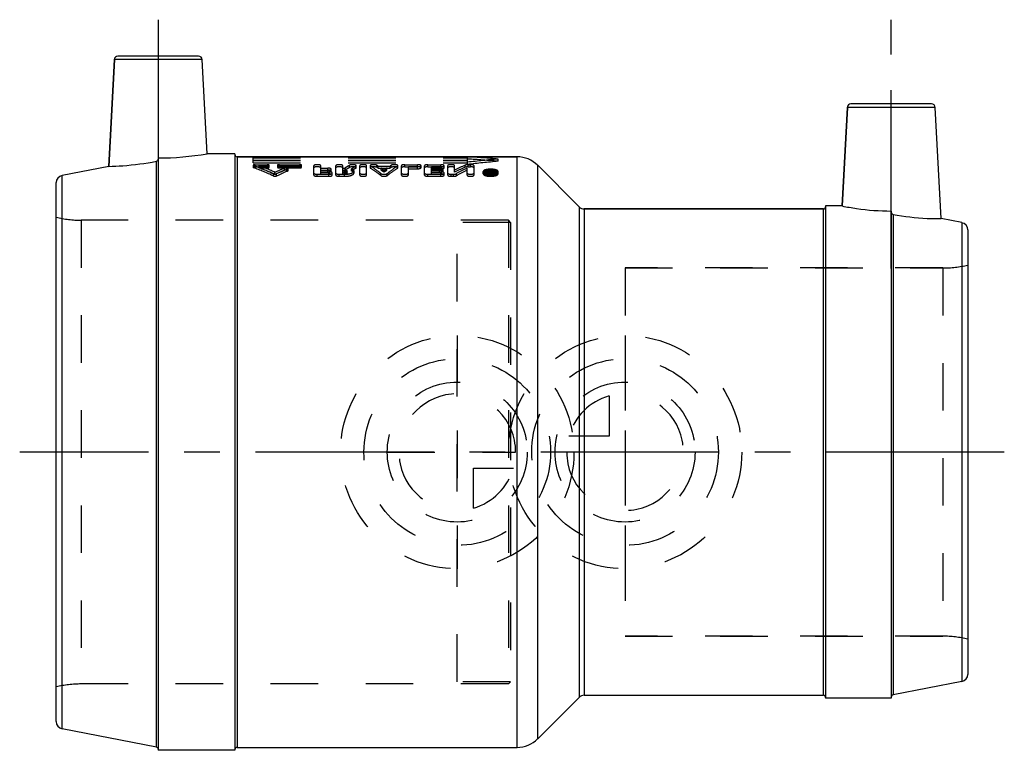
# Model space of a CAD drawing. Header units: millimetres. Extents: x 432 to 568, y 452 to 553.
import ezdxf

# ---------------------------------------------------------------- set-up
doc = ezdxf.new("R2010")
doc.units = ezdxf.units.MM
doc.header["$LTSCALE"] = 65.185185
doc.linetypes.add('CENTER', pattern=[0.6, 0.375, -0.075, 0.075, -0.075])
doc.linetypes.add('HIDDEN', pattern=[0.2, 0.1, -0.1])
for name, color, linetype in [('KOERPER', 7, 'CONTINUOUS'), ('KONST.EL_MIT_GEO', 7, 'CONTINUOUS'), ('KURVEN', 7, 'CONTINUOUS'), ('L1', 7, 'CONTINUOUS')]:
    doc.layers.add(name, color=color, linetype=linetype)

msp = doc.modelspace()

# ---------------------------------------------------------------- linework, layer by layer
at = {"layer": 'KOERPER', "color": 7, "linetype": 'Continuous'}
for p, q in [((444.71, 532.48), (445.48, 547.13)), ((458.2, 534.2), (457.52, 547.13)), ((545.27, 527.05), (545.98, 540.58)), ((558.82, 525.32), (558.02, 540.58)), ((451.5, 533.64), (451.5, 452.4)), ((462, 534.2), (458.2, 534.2)), ((462, 534.2), (462, 452.4)), ((462.3, 533.8), (500.69, 533.8)), ((451.26, 452.85), (451.26, 533.19)), ((503.52, 532.63), (509.21, 526.94)), ((509.91, 526.65), (542.7, 526.65)), ((545.27, 527.05), (543, 527.05)), ((543, 527.05), (543, 459.55)), ((552, 526.36), (552, 459.55)), ((552.24, 525.9), (552.24, 460)), ((503.52, 453.97), (509.21, 459.66)), ((509.91, 459.95), (542.7, 459.95)), ((552, 459.55), (543, 459.55)), ((462, 452.4), (451.5, 452.4)), ((462.3, 452.8), (500.69, 452.8))]:
    msp.add_line(p, q, dxfattribs=at)
at = {"layer": 'KOERPER', "color": 8, "linetype": 'HIDDEN'}
for p, q in [((492.5, 461.8), (492.5, 524.8)), ((499.8, 524.8), (492.5, 524.8)), ((499.8, 524.8), (499.5, 525.1)), ((499.8, 524.8), (499.8, 461.8)), ((515.5, 518.55), (515.5, 468.05)), ((559.06, 518.55), (515.5, 518.55)), ((559.06, 468.05), (515.5, 468.05)), ((499.8, 461.8), (492.5, 461.8)), ((499.8, 461.8), (499.5, 461.5))]:
    msp.add_line(p, q, dxfattribs=at)
at = {"layer": 'KOERPER', "color": 7, "linetype": 'Continuous'}
msp.add_arc((451.44, 574.87), 41.23, 270.0788, 279.4354, dxfattribs=at)
for points, knots in [([(451.26, 533.19), (451.32, 533.2), (451.45, 533.28), (451.5, 533.42), (451.5, 533.49)], [0, 0, 0, 0, 0.499779, 1, 1, 1, 1]), ([(444.71, 532.48), (445.35, 532.49), (447.54, 532.6), (449.73, 532.89), (451.26, 533.19)], [0, 0, 0, 0, 0.291067, 1, 1, 1, 1]), ([(545.27, 527.05), (545.92, 526.92), (548.14, 526.53), (550.41, 526.36), (552, 526.36)], [0, 0, 0, 0, 0.294513, 1, 1, 1, 1]), ([(552, 526.21), (552, 526.14), (552.05, 526), (552.18, 525.92), (552.24, 525.9)], [0, 0, 0, 0, 0.500368, 1, 1, 1, 1]), ([(552.24, 525.9), (553.78, 525.61), (555.98, 525.34), (558.18, 525.31), (558.82, 525.32)], [0, 0, 0, 0, 0.709218, 1, 1, 1, 1])]:
    msp.add_open_spline(points, degree=3, knots=knots, dxfattribs=at)
at = {"layer": 'KONST.EL_MIT_GEO', "color": 7, "linetype": 'Continuous'}
for p, q in [((445.48, 547.13), (444.71, 532.48)), ((457.52, 547.13), (445.48, 547.13)), ((457.03, 547.6), (445.97, 547.6)), ((545.98, 540.58), (545.27, 527.05)), ((558.02, 540.58), (545.98, 540.58)), ((557.53, 541.05), (546.47, 541.05)), ((462.3, 533.8), (462.3, 452.8)), ((500.69, 533.8), (462.3, 533.8)), ((500.69, 452.8), (500.69, 533.8)), ((444.71, 532.48), (438.31, 531.24)), ((503.52, 453.97), (503.52, 532.63)), ((509.21, 526.94), (503.52, 532.63)), ((438.31, 455.36), (438.31, 531.24)), ((437.5, 456.35), (437.5, 530.25)), ((509.21, 526.94), (509.21, 459.66)), ((509.91, 526.65), (509.91, 459.95)), ((542.7, 526.65), (509.91, 526.65)), ((542.7, 459.95), (542.7, 526.65)), ((561.69, 524.77), (558.82, 525.32)), ((561.69, 524.77), (561.69, 461.83)), ((562.5, 523.78), (562.5, 462.82)), ((561.69, 461.83), (552.24, 460)), ((451.26, 452.85), (438.31, 455.36))]:
    msp.add_line(p, q, dxfattribs=at)
at = {"layer": 'KONST.EL_MIT_GEO', "color": 8, "linetype": 'HIDDEN'}
for p, q in [((451.5, 533.49), (451.5, 452.63)), ((462, 534.1), (462, 452.5)), ((464.5, 532.99), (464.5, 533.64)), ((464.5, 533.64), (493.9, 533.64)), ((464.5, 533.34), (493.9, 533.34)), ((464.5, 533.3), (493.9, 533.3)), ((493.9, 533.34), (493.9, 533.79)), ((493.9, 532.75), (493.9, 533.3)), ((498.1, 533.18), (498.1, 533.48)), ((464.5, 532.99), (493.9, 532.99)), ((464.5, 532.64), (464.5, 532.35)), ((464.56, 532.3), (464.56, 532.59)), ((464.78, 532.42), (464.78, 532.71)), ((464.78, 532.71), (466.44, 532.71)), ((464.78, 532.42), (466.44, 532.42)), ((465.33, 532.27), (465.33, 532.56)), ((465.33, 532.56), (466.44, 532.56)), ((465.33, 532.27), (466.44, 532.27)), ((466.44, 532.27), (466.44, 532.71)), ((466.72, 532.35), (466.72, 532.64)), ((467.83, 532.64), (467.83, 532.35)), ((468.11, 532.27), (468.11, 532.71)), ((468.11, 532.71), (470.88, 532.71)), ((468.11, 532.56), (470.88, 532.56)), ((468.11, 532.42), (470.88, 532.42)), ((468.11, 532.27), (470.88, 532.27)), ((468.8, 531.94), (468.8, 532.22)), ((469.25, 531.84), (469.25, 532.12)), ((469.3, 531.89), (469.3, 532.17)), ((470.88, 532.27), (470.88, 532.71)), ((471.16, 532.35), (471.16, 532.64)), ((472.83, 531.29), (472.83, 532.58)), ((473.78, 531.97), (473.78, 532.58)), ((473.78, 532.25), (474.73, 532.25)), ((473.78, 531.97), (474.73, 531.97)), ((473.78, 531.45), (473.78, 531.96)), ((473.78, 531.96), (474.73, 531.96)), ((474.73, 531.97), (474.73, 532.25)), ((474.73, 531.67), (474.73, 531.96)), ((475.2, 531.82), (475.2, 532.11)), ((475.84, 531.29), (475.84, 532.58)), ((476.79, 531.97), (476.79, 532.58)), ((476.79, 532.25), (477.11, 532.25)), ((476.79, 531.97), (477.11, 531.97)), ((476.79, 531.45), (476.79, 531.96)), ((476.79, 531.96), (477.05, 531.96)), ((477.05, 531.45), (477.05, 531.96)), ((477.11, 531.97), (477.11, 532.25)), ((477.74, 532.35), (477.74, 532.64)), ((477.98, 531.85), (477.98, 532.13)), ((478.6, 532.24), (478.6, 532.53)), ((478.65, 532.29), (478.65, 532.58)), ((479.12, 531.29), (479.12, 532.58)), ((480.07, 531.29), (480.07, 532.58)), ((480.55, 532.58), (480.55, 532.29)), ((480.59, 532.24), (480.59, 532.53)), ((481.46, 532.35), (481.46, 532.63)), ((481.63, 532.24), (481.63, 532.53)), ((481.63, 532.53), (483.28, 532.53)), ((481.63, 532.24), (483.28, 532.24)), ((482.05, 531.97), (482.05, 532.25)), ((482.05, 532.25), (482.86, 532.25)), ((482.05, 531.97), (482.86, 531.97)), ((482.46, 531.68), (482.46, 531.97)), ((482.86, 531.97), (482.86, 532.25)), ((483.28, 532.24), (483.28, 532.53)), ((483.45, 532.35), (483.45, 532.63)), ((484.32, 532.24), (484.32, 532.53)), ((484.36, 532.29), (484.36, 532.58)), ((484.84, 531.29), (484.84, 532.58)), ((485.31, 532.42), (485.31, 532.71)), ((485.31, 532.71), (487.05, 532.71)), ((485.31, 532.42), (487.05, 532.42)), ((485.79, 531.29), (485.79, 532.45)), ((485.79, 532.45), (487.05, 532.45)), ((485.79, 532.16), (487.05, 532.16)), ((487.05, 532.16), (487.05, 532.71)), ((487.53, 532.29), (487.53, 532.58)), ((488.01, 531.29), (488.01, 532.58)), ((488.48, 532.42), (488.48, 532.71)), ((488.48, 532.71), (490.22, 532.71)), ((488.48, 532.42), (490.22, 532.42)), ((488.96, 531.97), (488.96, 532.45)), ((488.96, 532.45), (490.22, 532.45)), ((488.96, 532.25), (490.07, 532.25)), ((488.96, 532.16), (490.22, 532.16)), ((488.96, 531.97), (490.07, 531.97)), ((488.96, 531.45), (488.96, 531.96)), ((488.96, 531.96), (490.07, 531.96)), ((490.07, 531.97), (490.07, 532.25)), ((490.07, 531.67), (490.07, 531.96)), ((490.22, 532.16), (490.22, 532.71)), ((490.54, 531.82), (490.54, 532.11)), ((490.7, 532.29), (490.7, 532.58)), ((491.18, 531.29), (491.18, 532.58)), ((492.13, 531.67), (492.13, 532.58)), ((493.59, 532.36), (493.59, 532.65)), ((493.84, 531.29), (493.84, 532.25)), ((494, 532.42), (494, 532.71)), ((494, 532.71), (494.32, 532.71)), ((494, 532.42), (494.32, 532.42)), ((494.32, 532.42), (494.32, 532.71)), ((494.79, 531.29), (494.79, 532.58)), ((496.83, 531.29), (496.83, 531.95)), ((496.83, 531.95), (496.99, 531.95)), ((496.99, 531.51), (496.99, 531.95)), ((497.14, 531.66), (497.14, 531.95)), ((497.14, 531.95), (497.3, 531.95)), ((497.31, 531.37), (497.3, 531.95)), ((467.28, 531.16), (467.28, 531.44)), ((467.5, 531.38), (467.5, 531.66)), ((467.73, 531.16), (467.73, 531.44)), ((473.3, 531.12), (473.3, 531.4)), ((473.3, 531.4), (474.89, 531.4)), ((473.3, 531.12), (474.89, 531.12)), ((473.78, 531.74), (474.89, 531.74)), ((473.78, 531.67), (474.73, 531.67)), ((473.78, 531.45), (474.89, 531.45)), ((474.89, 531.45), (474.89, 531.74)), ((474.89, 531.12), (474.89, 531.4)), ((475.36, 531.29), (475.36, 531.57)), ((476.31, 531.12), (476.31, 531.4)), ((476.31, 531.4), (477.05, 531.4)), ((476.31, 531.12), (477.05, 531.12)), ((476.79, 531.74), (477.05, 531.74)), ((476.79, 531.67), (477.05, 531.67)), ((476.79, 531.45), (477.05, 531.45)), ((477.05, 531.12), (477.05, 531.4)), ((477.39, 531.56), (477.39, 531.85)), ((478.34, 531.57), (478.34, 531.85)), ((482.02, 531.22), (482.02, 531.5)), ((482.89, 531.22), (482.89, 531.5)), ((488.48, 531.12), (488.48, 531.4)), ((488.48, 531.4), (490.22, 531.4)), ((488.48, 531.12), (490.22, 531.12)), ((488.96, 531.74), (490.22, 531.74)), ((488.96, 531.67), (490.07, 531.67)), ((488.96, 531.45), (490.22, 531.45)), ((490.22, 531.45), (490.22, 531.74)), ((490.22, 531.12), (490.22, 531.4)), ((490.7, 531.29), (490.7, 531.57)), ((491.65, 531.12), (491.65, 531.4)), ((491.65, 531.4), (491.97, 531.4)), ((491.65, 531.12), (491.97, 531.12)), ((491.97, 531.12), (491.97, 531.4)), ((492.37, 531.2), (492.37, 531.48)), ((496.04, 531.48), (496.04, 531.76)), ((496.28, 531.48), (496.28, 531.76)), ((496.83, 531.66), (496.99, 531.66)), ((496.83, 531.57), (497.06, 531.57)), ((496.83, 531.29), (497.06, 531.29)), ((496.95, 531.35), (496.95, 531.74)), ((496.95, 531.74), (497.06, 531.74)), ((496.95, 531.63), (497.06, 531.63)), ((496.95, 531.46), (497.06, 531.46)), ((496.95, 531.35), (497.06, 531.35)), ((496.99, 531.79), (497.04, 531.79)), ((496.99, 531.51), (497.04, 531.51)), ((497.04, 531.79), (497.06, 531.83)), ((497.04, 531.51), (497.04, 531.79)), ((497.06, 531.29), (497.06, 531.74)), ((497.14, 531.66), (497.3, 531.66)), ((497.15, 531.37), (497.15, 531.71)), ((497.19, 531.5), (497.19, 531.78)), ((497.86, 531.48), (497.86, 531.76)), ((498.1, 531.48), (498.1, 531.76)), ((543, 526.95), (543, 459.65)), ((552, 526.21), (552, 459.7)), ((440.94, 525.1), (440.94, 461.5)), ((499.5, 525.1), (440.94, 525.1)), ((499.5, 525.1), (499.5, 461.5)), ((499.8, 524.8), (499.5, 525.1)), ((515.5, 518.55), (559.06, 518.55)), ((559.06, 518.55), (559.06, 468.05)), ((515.5, 468.05), (559.06, 468.05)), ((499.8, 461.8), (499.5, 461.5)), ((499.5, 461.5), (440.94, 461.5))]:
    msp.add_line(p, q, dxfattribs=at)
at = {"layer": 'KONST.EL_MIT_GEO', "color": 7, "linetype": 'Continuous'}
for centre, radius, start, end in [((445.97, 547.1), 0.5, 90, 177), ((457.03, 547.1), 0.5, 3, 90), ((546.47, 540.55), 0.5, 90, 177), ((557.53, 540.55), 0.5, 3, 90), ((462.3, 534.1), 0.3, 180, 270), ((500.69, 529.8), 4, 45, 90), ((438.5, 530.25), 1, 101, 180), ((509.91, 527.65), 1, 225, 270), ((542.7, 526.95), 0.3, 270, 322.5004), ((561.5, 523.78), 1, 0, 79), ((561.5, 462.82), 1, 281, 360), ((509.91, 458.95), 1, 90, 135), ((542.7, 459.65), 0.3, 37.4996, 90), ((552.3, 459.7), 0.3, 101, 180), ((438.5, 456.35), 1, 180, 259), ((500.69, 456.8), 4, 270, 315), ((451.2, 452.55), 0.3, 0, 79), ((462.3, 452.5), 0.3, 90, 180)]:
    msp.add_arc(centre, radius, start, end, dxfattribs=at)
at = {"layer": 'KONST.EL_MIT_GEO', "color": 8, "linetype": 'HIDDEN'}
for centre, radius, start, end in [((454.33, 504.55), 29.85, 64.2834, 69.9586), ((454.35, 504.13), 29.97, 64.4496, 70.0955), ((455.13, 504.82), 29.56, 65.248, 69.8064), ((455.15, 504.39), 29.68, 65.4086, 69.9438), ((480.06, 504.42), 30, 112.0374, 114.7412), ((480.03, 503.99), 30.12, 111.8904, 114.5808), ((480.94, 503.99), 30.47, 112.5693, 115.6975), ((485.01, 519.97), 14.61, 119.8585, 122.7488), ((484.98, 519.64), 14.63, 119.6759, 122.5566), ((486.27, 519.63), 15, 120.7429, 123.5667), ((486.24, 519.31), 15.02, 120.5571, 123.3721), ((474.65, 521.44), 13.1, 57.8135, 58.6952), ((474.68, 521.12), 13.12, 58.0038, 58.8826), ((473.75, 520.08), 14.73, 53.7942, 55.7206), ((473.79, 519.76), 14.73, 53.9956, 55.9173), ((491.16, 520.08), 14.73, 124.2794, 126.2058), ((491.12, 519.76), 14.73, 124.0827, 126.0044), ((490.26, 521.44), 13.1, 121.3048, 122.1865), ((490.23, 521.12), 13.12, 121.1174, 121.9962), ((502.27, 512.33), 22.09, 113.1196, 117.3302), ((502.24, 511.95), 22.17, 112.9667, 117.158), ((504, 511.12), 23.45, 115.6854, 119.7393), ((503.97, 510.75), 23.51, 115.52, 119.5573), ((506.54, 525.51), 11.39, 145.5924, 145.8983), ((506.95, 525.34), 11.69, 145.5978, 146.5719), ((480.91, 503.57), 30.58, 112.4195, 115.5325), ((497.07, 533.69), 2.21, 267.7527, 272.0341), ((506.66, 525.09), 11.56, 145.3995, 146.3061), ((506.79, 525.34), 11.7, 145.8988, 146.2995), ((497.06, 531.85), 0.225, 269.858, 273.7404), ((497.07, 533.66), 2.17, 272.0272, 274.1573), ((497.11, 531.38), 0.41, 75.0269, 78.2736), ((506.85, 525.08), 11.6, 145.4004, 146.3772), ((497.13, 531.45), 0.336, 71.4612, 75.0479), ((497.08, 533.54), 2.05, 274.1501, 276.3398), ((542.7, 526.95), 0.3, 322.5004, 360), ((440.94, 540.1), 15, 256.7385, 270), ((559.06, 533.55), 15, 270, 283.2615), ((559.06, 453.05), 15, 76.7385, 90), ((440.94, 446.5), 15, 90, 103.2615), ((542.7, 459.65), 0.3, 0, 37.4996)]:
    msp.add_arc(centre, radius, start, end, dxfattribs=at)
for centre, major_axis, start_param, end_param in [((483.94, 493.3), (81.6, 0), 1.396389, 1.448437), ((483.94, 493.3), (81, 0), 1.395083, 1.447526), ((512.26, 493.3), (81.6, 0), 1.745204, 1.797735), ((512.26, 493.3), (81, 0), 1.746509, 1.799446)]:
    msp.add_ellipse(centre, major_axis=major_axis, ratio=0.5, start_param=start_param, end_param=end_param, dxfattribs=at)
for points, knots in [([(464.78, 532.71), (464.71, 532.71), (464.62, 532.7), (464.53, 532.67), (464.5, 532.65), (464.5, 532.64)], [0, 0, 0, 0, 0.664707, 0.881622, 1, 1, 1, 1]), ([(464.5, 532.64), (464.5, 532.63), (464.51, 532.61), (464.54, 532.6), (464.56, 532.59)], [0, 0, 0, 0, 0.168202, 1, 1, 1, 1]), ([(464.78, 532.42), (464.71, 532.42), (464.62, 532.41), (464.53, 532.39), (464.5, 532.36), (464.5, 532.35)], [0, 0, 0, 0, 0.66498, 0.881441, 1, 1, 1, 1]), ([(464.5, 532.35), (464.5, 532.34), (464.51, 532.32), (464.54, 532.31), (464.56, 532.3)], [0, 0, 0, 0, 0.169009, 1, 1, 1, 1]), ([(466.72, 532.64), (466.72, 532.65), (466.69, 532.67), (466.6, 532.7), (466.51, 532.71), (466.44, 532.71)], [0, 0, 0, 0, 0.117893, 0.333581, 1, 1, 1, 1]), ([(466.44, 532.56), (466.51, 532.56), (466.6, 532.57), (466.69, 532.6), (466.72, 532.62), (466.72, 532.64)], [0, 0, 0, 0, 0.663163, 0.881055, 1, 1, 1, 1]), ([(466.72, 532.35), (466.72, 532.36), (466.69, 532.39), (466.6, 532.41), (466.51, 532.42), (466.44, 532.42)], [0, 0, 0, 0, 0.118632, 0.334837, 1, 1, 1, 1]), ([(466.44, 532.27), (466.51, 532.27), (466.6, 532.28), (466.69, 532.31), (466.72, 532.34), (466.72, 532.35)], [0, 0, 0, 0, 0.662276, 0.881969, 1, 1, 1, 1]), ([(468.11, 532.71), (468.04, 532.71), (467.95, 532.7), (467.86, 532.67), (467.83, 532.65), (467.83, 532.64)], [0, 0, 0, 0, 0.664066, 0.881562, 1, 1, 1, 1]), ([(467.83, 532.64), (467.83, 532.63), (467.86, 532.6), (467.95, 532.57), (468.04, 532.56), (468.11, 532.56)], [0, 0, 0, 0, 0.118385, 0.334486, 1, 1, 1, 1]), ([(468.11, 532.42), (468.04, 532.42), (467.95, 532.41), (467.86, 532.39), (467.83, 532.36), (467.83, 532.35)], [0, 0, 0, 0, 0.663183, 0.882473, 1, 1, 1, 1]), ([(467.83, 532.35), (467.83, 532.34), (467.86, 532.31), (467.95, 532.28), (468.04, 532.27), (468.11, 532.27)], [0, 0, 0, 0, 0.119135, 0.335742, 1, 1, 1, 1]), ([(469.3, 532.17), (469.3, 532.2), (469.22, 532.24), (469.11, 532.26), (468.95, 532.26), (468.85, 532.24), (468.8, 532.22)], [0, 0, 0, 0, 0.136291, 0.404097, 0.729021, 1, 1, 1, 1]), ([(469.3, 531.89), (469.3, 531.91), (469.22, 531.96), (469.11, 531.97), (468.95, 531.97), (468.85, 531.96), (468.8, 531.94)], [0, 0, 0, 0, 0.137692, 0.406094, 0.729692, 1, 1, 1, 1]), ([(469.25, 532.12), (469.26, 532.13), (469.28, 532.14), (469.3, 532.16), (469.3, 532.17)], [0, 0, 0, 0, 0.34174, 1, 1, 1, 1]), ([(471.16, 532.64), (471.16, 532.65), (471.13, 532.67), (471.04, 532.7), (470.95, 532.71), (470.88, 532.71)], [0, 0, 0, 0, 0.117893, 0.333581, 1, 1, 1, 1]), ([(470.88, 532.56), (470.94, 532.56), (471.03, 532.57), (471.13, 532.6), (471.16, 532.62), (471.16, 532.64)], [0, 0, 0, 0, 0.663163, 0.881055, 1, 1, 1, 1]), ([(471.16, 532.35), (471.16, 532.36), (471.13, 532.39), (471.03, 532.41), (470.95, 532.42), (470.88, 532.42)], [0, 0, 0, 0, 0.118632, 0.334837, 1, 1, 1, 1]), ([(470.88, 532.27), (470.94, 532.27), (471.03, 532.28), (471.13, 532.31), (471.16, 532.34), (471.16, 532.35)], [0, 0, 0, 0, 0.662276, 0.881969, 1, 1, 1, 1]), ([(473.78, 532.58), (473.78, 532.6), (473.73, 532.65), (473.57, 532.7), (473.3, 532.72), (473.03, 532.7), (472.88, 532.65), (472.82, 532.6), (472.83, 532.58)], [0, 0, 0, 0, 0.059567, 0.167924, 0.500023, 0.832102, 0.940438, 1, 1, 1, 1]), ([(473.78, 532.29), (473.78, 532.31), (473.73, 532.36), (473.57, 532.41), (473.3, 532.43), (473.03, 532.41), (472.88, 532.36), (472.83, 532.31), (472.83, 532.29)], [0, 0, 0, 0, 0.059533, 0.168165, 0.499737, 0.831536, 0.940574, 1, 1, 1, 1]), ([(475.2, 532.11), (475.2, 532.13), (475.16, 532.18), (474.99, 532.24), (474.84, 532.25), (474.73, 532.25)], [0, 0, 0, 0, 0.128232, 0.34572, 1, 1, 1, 1]), ([(474.73, 531.96), (474.84, 531.96), (475, 531.98), (475.16, 532.03), (475.2, 532.09), (475.2, 532.11)], [0, 0, 0, 0, 0.652746, 0.870963, 1, 1, 1, 1]), ([(475.2, 531.82), (475.2, 531.85), (475.15, 531.9), (474.99, 531.95), (474.84, 531.97), (474.73, 531.97)], [0, 0, 0, 0, 0.1289, 0.346158, 1, 1, 1, 1]), ([(476.79, 532.58), (476.79, 532.6), (476.74, 532.65), (476.58, 532.7), (476.31, 532.72), (476.05, 532.7), (475.89, 532.65), (475.84, 532.6), (475.84, 532.58)], [0, 0, 0, 0, 0.059567, 0.167924, 0.500023, 0.832102, 0.940438, 1, 1, 1, 1]), ([(476.79, 532.29), (476.79, 532.31), (476.74, 532.36), (476.58, 532.41), (476.31, 532.43), (476.05, 532.41), (475.89, 532.36), (475.84, 532.31), (475.84, 532.29)], [0, 0, 0, 0, 0.059533, 0.168165, 0.499737, 0.831536, 0.940574, 1, 1, 1, 1]), ([(477.05, 531.96), (477.13, 531.96), (477.24, 531.95), (477.36, 531.9), (477.39, 531.86), (477.39, 531.85)], [0, 0, 0, 0, 0.649812, 0.867517, 1, 1, 1, 1]), ([(478.65, 532.58), (478.65, 532.6), (478.61, 532.64), (478.49, 532.69), (478.26, 532.72), (478.02, 532.71), (477.84, 532.68), (477.77, 532.65), (477.74, 532.64)], [0, 0, 0, 0, 0.052588, 0.142644, 0.427978, 0.758651, 0.897558, 1, 1, 1, 1]), ([(478.65, 532.29), (478.65, 532.31), (478.61, 532.35), (478.49, 532.4), (478.26, 532.43), (478.02, 532.42), (477.84, 532.39), (477.77, 532.36), (477.74, 532.35)], [0, 0, 0, 0, 0.052565, 0.142886, 0.427986, 0.758029, 0.897667, 1, 1, 1, 1]), ([(478.34, 531.85), (478.34, 531.91), (478.26, 532.01), (478.12, 532.08), (478.03, 532.12), (477.98, 532.13)], [0, 0, 0, 0, 0.379308, 0.656529, 1, 1, 1, 1]), ([(478.6, 532.53), (478.61, 532.53), (478.63, 532.54), (478.65, 532.57), (478.65, 532.58)], [0, 0, 0, 0, 0.32349, 1, 1, 1, 1]), ([(478.6, 532.24), (478.61, 532.24), (478.63, 532.26), (478.65, 532.28), (478.65, 532.29)], [0, 0, 0, 0, 0.331866, 1, 1, 1, 1]), ([(480.07, 532.58), (480.07, 532.6), (480.02, 532.65), (479.87, 532.7), (479.6, 532.72), (479.33, 532.7), (479.17, 532.65), (479.12, 532.6), (479.12, 532.58)], [0, 0, 0, 0, 0.059567, 0.167924, 0.500023, 0.832102, 0.940438, 1, 1, 1, 1]), ([(480.07, 532.29), (480.07, 532.31), (480.02, 532.36), (479.87, 532.41), (479.6, 532.43), (479.33, 532.41), (479.17, 532.36), (479.12, 532.31), (479.12, 532.29)], [0, 0, 0, 0, 0.059533, 0.168165, 0.499737, 0.831536, 0.940574, 1, 1, 1, 1]), ([(481.46, 532.63), (481.43, 532.65), (481.36, 532.68), (481.24, 532.7), (481.09, 532.71), (480.89, 532.71), (480.71, 532.69), (480.58, 532.64), (480.55, 532.6), (480.55, 532.58)], [0, 0, 0, 0, 0.100298, 0.237999, 0.400122, 0.56942, 0.856665, 0.947288, 1, 1, 1, 1]), ([(480.55, 532.58), (480.55, 532.58), (480.56, 532.56), (480.58, 532.54), (480.59, 532.53)], [0, 0, 0, 0, 0.200841, 1, 1, 1, 1]), ([(481.46, 532.35), (481.43, 532.36), (481.36, 532.39), (481.18, 532.42), (480.94, 532.43), (480.71, 532.4), (480.59, 532.35), (480.55, 532.31), (480.55, 532.29)], [0, 0, 0, 0, 0.10047, 0.238205, 0.568729, 0.856193, 0.947005, 1, 1, 1, 1]), ([(480.55, 532.29), (480.55, 532.29), (480.55, 532.27), (480.58, 532.25), (480.59, 532.24)], [0, 0, 0, 0, 0.198954, 1, 1, 1, 1]), ([(482.02, 531.5), (481.9, 531.6), (481.44, 531.96), (480.96, 532.3), (480.59, 532.53)], [0, 0, 0, 0, 0.257674, 1, 1, 1, 1]), ([(482.02, 531.22), (481.9, 531.32), (481.44, 531.68), (480.96, 532.01), (480.59, 532.24)], [0, 0, 0, 0, 0.257484, 1, 1, 1, 1]), ([(482.89, 531.5), (483.01, 531.6), (483.47, 531.96), (483.95, 532.3), (484.32, 532.53)], [0, 0, 0, 0, 0.257674, 1, 1, 1, 1]), ([(482.89, 531.22), (483.01, 531.32), (483.47, 531.68), (483.95, 532.01), (484.32, 532.24)], [0, 0, 0, 0, 0.257484, 1, 1, 1, 1]), ([(484.36, 532.58), (484.36, 532.6), (484.33, 532.64), (484.2, 532.69), (484.02, 532.71), (483.82, 532.71), (483.67, 532.7), (483.55, 532.68), (483.48, 532.65), (483.45, 532.63)], [0, 0, 0, 0, 0.052799, 0.143543, 0.430846, 0.600091, 0.762127, 0.899757, 1, 1, 1, 1]), ([(484.36, 532.29), (484.36, 532.31), (484.33, 532.35), (484.2, 532.4), (483.97, 532.43), (483.73, 532.42), (483.55, 532.39), (483.48, 532.36), (483.45, 532.35)], [0, 0, 0, 0, 0.052815, 0.143786, 0.430938, 0.761391, 0.899824, 1, 1, 1, 1]), ([(484.32, 532.53), (484.33, 532.53), (484.34, 532.55), (484.36, 532.57), (484.36, 532.58)], [0, 0, 0, 0, 0.319393, 1, 1, 1, 1]), ([(484.32, 532.24), (484.33, 532.25), (484.34, 532.26), (484.36, 532.28), (484.36, 532.29)], [0, 0, 0, 0, 0.327833, 1, 1, 1, 1]), ([(485.31, 532.71), (485.2, 532.71), (485.04, 532.7), (484.89, 532.65), (484.84, 532.6), (484.84, 532.58)], [0, 0, 0, 0, 0.664189, 0.880886, 1, 1, 1, 1]), ([(485.31, 532.42), (485.2, 532.42), (485.04, 532.41), (484.89, 532.36), (484.84, 532.31), (484.84, 532.29)], [0, 0, 0, 0, 0.663172, 0.880933, 1, 1, 1, 1]), ([(487.53, 532.58), (487.53, 532.6), (487.48, 532.65), (487.32, 532.7), (487.17, 532.71), (487.05, 532.71)], [0, 0, 0, 0, 0.119096, 0.33581, 1, 1, 1, 1]), ([(487.05, 532.45), (487.17, 532.45), (487.32, 532.47), (487.48, 532.52), (487.53, 532.56), (487.53, 532.58)], [0, 0, 0, 0, 0.662691, 0.88008, 1, 1, 1, 1]), ([(487.53, 532.29), (487.53, 532.31), (487.48, 532.36), (487.32, 532.41), (487.17, 532.42), (487.05, 532.42)], [0, 0, 0, 0, 0.119697, 0.336021, 1, 1, 1, 1]), ([(487.05, 532.16), (487.17, 532.16), (487.32, 532.18), (487.48, 532.23), (487.53, 532.27), (487.53, 532.29)], [0, 0, 0, 0, 0.662066, 0.879719, 1, 1, 1, 1]), ([(488.48, 532.71), (488.37, 532.71), (488.21, 532.7), (488.06, 532.65), (488.01, 532.6), (488.01, 532.58)], [0, 0, 0, 0, 0.664189, 0.880886, 1, 1, 1, 1]), ([(488.48, 532.42), (488.37, 532.42), (488.21, 532.41), (488.06, 532.36), (488.01, 532.31), (488.01, 532.29)], [0, 0, 0, 0, 0.663172, 0.880933, 1, 1, 1, 1]), ([(490.54, 532.11), (490.54, 532.13), (490.49, 532.18), (490.33, 532.24), (490.18, 532.25), (490.07, 532.25)], [0, 0, 0, 0, 0.128232, 0.34572, 1, 1, 1, 1]), ([(490.07, 531.96), (490.18, 531.96), (490.33, 531.98), (490.49, 532.03), (490.54, 532.09), (490.54, 532.11)], [0, 0, 0, 0, 0.652746, 0.870963, 1, 1, 1, 1]), ([(490.54, 531.82), (490.54, 531.85), (490.49, 531.9), (490.33, 531.95), (490.18, 531.97), (490.07, 531.97)], [0, 0, 0, 0, 0.1289, 0.346158, 1, 1, 1, 1]), ([(490.7, 532.58), (490.7, 532.6), (490.65, 532.65), (490.49, 532.7), (490.34, 532.71), (490.22, 532.71)], [0, 0, 0, 0, 0.119096, 0.33581, 1, 1, 1, 1]), ([(490.22, 532.45), (490.34, 532.45), (490.49, 532.47), (490.65, 532.52), (490.7, 532.56), (490.7, 532.58)], [0, 0, 0, 0, 0.662691, 0.88008, 1, 1, 1, 1]), ([(490.7, 532.29), (490.7, 532.31), (490.65, 532.36), (490.49, 532.41), (490.34, 532.42), (490.22, 532.42)], [0, 0, 0, 0, 0.119697, 0.336021, 1, 1, 1, 1]), ([(490.22, 532.16), (490.34, 532.16), (490.49, 532.18), (490.65, 532.23), (490.7, 532.27), (490.7, 532.29)], [0, 0, 0, 0, 0.662066, 0.879719, 1, 1, 1, 1]), ([(492.13, 532.58), (492.13, 532.6), (492.08, 532.65), (491.92, 532.7), (491.65, 532.72), (491.38, 532.7), (491.23, 532.65), (491.17, 532.6), (491.18, 532.58)], [0, 0, 0, 0, 0.059567, 0.167924, 0.500023, 0.832102, 0.940438, 1, 1, 1, 1]), ([(492.13, 532.29), (492.13, 532.31), (492.08, 532.36), (491.92, 532.41), (491.65, 532.43), (491.38, 532.41), (491.23, 532.36), (491.18, 532.31), (491.18, 532.29)], [0, 0, 0, 0, 0.059533, 0.168165, 0.499737, 0.831536, 0.940574, 1, 1, 1, 1]), ([(494, 532.71), (493.92, 532.71), (493.78, 532.7), (493.65, 532.67), (493.59, 532.65)], [0, 0, 0, 0, 0.565571, 1, 1, 1, 1]), ([(494, 532.42), (493.92, 532.42), (493.79, 532.41), (493.65, 532.38), (493.59, 532.36)], [0, 0, 0, 0, 0.562098, 1, 1, 1, 1]), ([(494.79, 532.58), (494.79, 532.6), (494.74, 532.65), (494.58, 532.7), (494.43, 532.71), (494.32, 532.71)], [0, 0, 0, 0, 0.119114, 0.335827, 1, 1, 1, 1]), ([(494.79, 532.29), (494.79, 532.31), (494.74, 532.36), (494.58, 532.41), (494.43, 532.42), (494.32, 532.42)], [0, 0, 0, 0, 0.119065, 0.335839, 1, 1, 1, 1]), ([(498.1, 531.76), (498.1, 531.81), (498.04, 531.89), (497.92, 531.96), (497.74, 532.03), (497.45, 532.08), (497.07, 532.11), (496.69, 532.08), (496.4, 532.03), (496.22, 531.96), (496.1, 531.89), (496.04, 531.81), (496.04, 531.76)], [0, 0, 0, 0, 0.066702, 0.115373, 0.175619, 0.325783, 0.500003, 0.674223, 0.824387, 0.884631, 0.933297, 1, 1, 1, 1]), ([(496.28, 531.76), (496.28, 531.8), (496.33, 531.86), (496.41, 531.91), (496.56, 531.97), (496.78, 532.01), (497.07, 532.03), (497.36, 532.01), (497.58, 531.97), (497.72, 531.91), (497.81, 531.86), (497.86, 531.8), (497.86, 531.76)], [0, 0, 0, 0, 0.0668, 0.115551, 0.175819, 0.325943, 0.500024, 0.674095, 0.824204, 0.884459, 0.933204, 1, 1, 1, 1]), ([(467.28, 531.44), (467.35, 531.41), (467.5, 531.39), (467.66, 531.41), (467.73, 531.44)], [0, 0, 0, 0, 0.500289, 1, 1, 1, 1]), ([(467.28, 531.16), (467.35, 531.13), (467.5, 531.11), (467.66, 531.13), (467.73, 531.16)], [0, 0, 0, 0, 0.501062, 1, 1, 1, 1]), ([(469.25, 531.84), (469.26, 531.84), (469.28, 531.85), (469.3, 531.87), (469.3, 531.89)], [0, 0, 0, 0, 0.353929, 1, 1, 1, 1]), ([(472.83, 531.57), (472.82, 531.55), (472.87, 531.49), (472.98, 531.44), (473.13, 531.41), (473.24, 531.4), (473.3, 531.4)], [0, 0, 0, 0, 0.137785, 0.356466, 0.655044, 1, 1, 1, 1]), ([(472.83, 531.29), (472.83, 531.27), (472.87, 531.21), (472.98, 531.16), (473.13, 531.13), (473.24, 531.12), (473.3, 531.12)], [0, 0, 0, 0, 0.138222, 0.357741, 0.657496, 1, 1, 1, 1]), ([(474.73, 531.67), (474.84, 531.67), (474.99, 531.69), (475.16, 531.75), (475.2, 531.8), (475.2, 531.82)], [0, 0, 0, 0, 0.651797, 0.870512, 1, 1, 1, 1]), ([(475.1, 531.72), (475.08, 531.72), (475.01, 531.73), (474.94, 531.74), (474.89, 531.74)], [0, 0, 0, 0, 0.239504, 1, 1, 1, 1]), ([(474.89, 531.4), (474.95, 531.4), (475.06, 531.41), (475.21, 531.44), (475.32, 531.49), (475.36, 531.55), (475.36, 531.57)], [0, 0, 0, 0, 0.345012, 0.643604, 0.862271, 1, 1, 1, 1]), ([(475.36, 531.29), (475.36, 531.31), (475.32, 531.37), (475.21, 531.41), (475.06, 531.45), (474.95, 531.45), (474.89, 531.45)], [0, 0, 0, 0, 0.137966, 0.356079, 0.656579, 1, 1, 1, 1]), ([(474.89, 531.12), (474.95, 531.12), (475.06, 531.13), (475.21, 531.16), (475.32, 531.21), (475.36, 531.27), (475.36, 531.29)], [0, 0, 0, 0, 0.342779, 0.641821, 0.861475, 1, 1, 1, 1]), ([(475.36, 531.57), (475.36, 531.61), (475.3, 531.66), (475.2, 531.7), (475.13, 531.71), (475.1, 531.72)], [0, 0, 0, 0, 0.356267, 0.6449, 1, 1, 1, 1]), ([(475.84, 531.57), (475.84, 531.55), (475.88, 531.49), (475.99, 531.44), (476.14, 531.41), (476.25, 531.4), (476.31, 531.4)], [0, 0, 0, 0, 0.137785, 0.356466, 0.655044, 1, 1, 1, 1]), ([(475.84, 531.29), (475.84, 531.27), (475.88, 531.21), (475.99, 531.16), (476.14, 531.13), (476.25, 531.12), (476.31, 531.12)], [0, 0, 0, 0, 0.138222, 0.357741, 0.657496, 1, 1, 1, 1]), ([(477.05, 531.4), (477.22, 531.4), (477.53, 531.42), (477.89, 531.5), (478.12, 531.6), (478.26, 531.68), (478.34, 531.79), (478.34, 531.85)], [0, 0, 0, 0, 0.346804, 0.646778, 0.767899, 0.86624, 1, 1, 1, 1]), ([(477.39, 531.85), (477.39, 531.83), (477.35, 531.79), (477.24, 531.75), (477.13, 531.74), (477.05, 531.74)], [0, 0, 0, 0, 0.133754, 0.35267, 1, 1, 1, 1]), ([(477.05, 531.67), (477.13, 531.67), (477.24, 531.66), (477.36, 531.62), (477.39, 531.58), (477.39, 531.56)], [0, 0, 0, 0, 0.648527, 0.866304, 1, 1, 1, 1]), ([(477.05, 531.12), (477.22, 531.12), (477.52, 531.14), (477.88, 531.22), (478.11, 531.32), (478.26, 531.4), (478.34, 531.5), (478.34, 531.57)], [0, 0, 0, 0, 0.34707, 0.645298, 0.766541, 0.866455, 1, 1, 1, 1]), ([(477.39, 531.56), (477.39, 531.55), (477.35, 531.51), (477.24, 531.47), (477.13, 531.45), (477.05, 531.45)], [0, 0, 0, 0, 0.13309, 0.354315, 1, 1, 1, 1]), ([(478.34, 531.57), (478.34, 531.63), (478.26, 531.72), (478.12, 531.8), (478.03, 531.83), (477.98, 531.85)], [0, 0, 0, 0, 0.379566, 0.655628, 1, 1, 1, 1]), ([(479.12, 531.57), (479.12, 531.55), (479.17, 531.49), (479.27, 531.44), (479.42, 531.41), (479.6, 531.4), (479.77, 531.41), (479.92, 531.44), (480.03, 531.49), (480.07, 531.55), (480.07, 531.57)], [0, 0, 0, 0, 0.068902, 0.178244, 0.327573, 0.500022, 0.672472, 0.821782, 0.931103, 1, 1, 1, 1]), ([(479.12, 531.29), (479.12, 531.27), (479.17, 531.21), (479.27, 531.16), (479.42, 531.13), (479.6, 531.12), (479.77, 531.13), (479.92, 531.16), (480.03, 531.21), (480.07, 531.27), (480.07, 531.29)], [0, 0, 0, 0, 0.069111, 0.179108, 0.328397, 0.499776, 0.671496, 0.820624, 0.931026, 1, 1, 1, 1]), ([(482.02, 531.5), (482.07, 531.46), (482.22, 531.42), (482.46, 531.39), (482.69, 531.42), (482.84, 531.46), (482.89, 531.5)], [0, 0, 0, 0, 0.210045, 0.499996, 0.789952, 1, 1, 1, 1]), ([(482.02, 531.22), (482.07, 531.18), (482.22, 531.14), (482.46, 531.11), (482.69, 531.14), (482.84, 531.18), (482.89, 531.22)], [0, 0, 0, 0, 0.210695, 0.49964, 0.789141, 1, 1, 1, 1]), ([(484.84, 531.57), (484.84, 531.55), (484.88, 531.49), (484.99, 531.44), (485.14, 531.41), (485.31, 531.4), (485.49, 531.41), (485.64, 531.44), (485.74, 531.49), (485.79, 531.55), (485.79, 531.57)], [0, 0, 0, 0, 0.068902, 0.178244, 0.327573, 0.500022, 0.672472, 0.821782, 0.931103, 1, 1, 1, 1]), ([(484.84, 531.29), (484.84, 531.27), (484.88, 531.21), (484.99, 531.16), (485.14, 531.13), (485.31, 531.12), (485.49, 531.13), (485.64, 531.16), (485.74, 531.21), (485.79, 531.27), (485.79, 531.29)], [0, 0, 0, 0, 0.069111, 0.179108, 0.328397, 0.499776, 0.671496, 0.820624, 0.931026, 1, 1, 1, 1]), ([(488.01, 531.57), (488.01, 531.55), (488.05, 531.49), (488.16, 531.44), (488.31, 531.41), (488.42, 531.4), (488.48, 531.4)], [0, 0, 0, 0, 0.137785, 0.356466, 0.655044, 1, 1, 1, 1]), ([(488.01, 531.29), (488.01, 531.27), (488.05, 531.21), (488.16, 531.16), (488.31, 531.13), (488.42, 531.12), (488.48, 531.12)], [0, 0, 0, 0, 0.138222, 0.357741, 0.657496, 1, 1, 1, 1]), ([(490.07, 531.67), (490.18, 531.67), (490.33, 531.69), (490.49, 531.75), (490.54, 531.8), (490.54, 531.82)], [0, 0, 0, 0, 0.651797, 0.870512, 1, 1, 1, 1]), ([(490.44, 531.72), (490.42, 531.72), (490.35, 531.73), (490.28, 531.74), (490.22, 531.74)], [0, 0, 0, 0, 0.239504, 1, 1, 1, 1]), ([(490.22, 531.4), (490.29, 531.4), (490.4, 531.41), (490.55, 531.44), (490.66, 531.49), (490.7, 531.55), (490.7, 531.57)], [0, 0, 0, 0, 0.345012, 0.643604, 0.862271, 1, 1, 1, 1]), ([(490.7, 531.29), (490.7, 531.31), (490.66, 531.37), (490.55, 531.41), (490.4, 531.45), (490.28, 531.45), (490.22, 531.45)], [0, 0, 0, 0, 0.137966, 0.356079, 0.656579, 1, 1, 1, 1]), ([(490.22, 531.12), (490.29, 531.12), (490.4, 531.13), (490.55, 531.16), (490.66, 531.21), (490.7, 531.27), (490.7, 531.29)], [0, 0, 0, 0, 0.342779, 0.641821, 0.861475, 1, 1, 1, 1]), ([(490.7, 531.57), (490.7, 531.61), (490.63, 531.66), (490.54, 531.7), (490.47, 531.71), (490.44, 531.72)], [0, 0, 0, 0, 0.356267, 0.6449, 1, 1, 1, 1]), ([(491.18, 531.57), (491.18, 531.55), (491.22, 531.49), (491.33, 531.44), (491.48, 531.41), (491.59, 531.4), (491.65, 531.4)], [0, 0, 0, 0, 0.137785, 0.356466, 0.655044, 1, 1, 1, 1]), ([(491.18, 531.29), (491.18, 531.27), (491.22, 531.21), (491.33, 531.16), (491.48, 531.13), (491.59, 531.12), (491.65, 531.12)], [0, 0, 0, 0, 0.138222, 0.357741, 0.657496, 1, 1, 1, 1]), ([(491.97, 531.4), (492.05, 531.4), (492.18, 531.41), (492.32, 531.45), (492.37, 531.48)], [0, 0, 0, 0, 0.560585, 1, 1, 1, 1]), ([(491.97, 531.12), (492.04, 531.12), (492.18, 531.13), (492.32, 531.17), (492.37, 531.2)], [0, 0, 0, 0, 0.556833, 1, 1, 1, 1]), ([(493.84, 531.57), (493.84, 531.55), (493.88, 531.49), (493.99, 531.44), (494.14, 531.41), (494.32, 531.4), (494.49, 531.41), (494.64, 531.44), (494.75, 531.49), (494.79, 531.55), (494.79, 531.57)], [0, 0, 0, 0, 0.068902, 0.178244, 0.327573, 0.500022, 0.672472, 0.821782, 0.931103, 1, 1, 1, 1]), ([(493.84, 531.29), (493.84, 531.27), (493.88, 531.21), (493.99, 531.16), (494.14, 531.13), (494.31, 531.12), (494.49, 531.13), (494.64, 531.16), (494.75, 531.21), (494.79, 531.27), (494.79, 531.29)], [0, 0, 0, 0, 0.069111, 0.179108, 0.328397, 0.499776, 0.671496, 0.820624, 0.931026, 1, 1, 1, 1]), ([(498.1, 531.48), (498.1, 531.53), (498.03, 531.61), (497.92, 531.67), (497.73, 531.74), (497.45, 531.8), (497.07, 531.82), (496.69, 531.8), (496.4, 531.74), (496.22, 531.67), (496.1, 531.61), (496.04, 531.53), (496.04, 531.48)], [0, 0, 0, 0, 0.066794, 0.115806, 0.176325, 0.326601, 0.500303, 0.673962, 0.824096, 0.88453, 0.933466, 1, 1, 1, 1]), ([(496.04, 531.76), (496.04, 531.71), (496.1, 531.63), (496.22, 531.56), (496.4, 531.48), (496.69, 531.42), (497.07, 531.39), (497.45, 531.42), (497.74, 531.48), (497.92, 531.56), (498.04, 531.63), (498.1, 531.71), (498.1, 531.76)], [0, 0, 0, 0, 0.06756, 0.116763, 0.177274, 0.327017, 0.500003, 0.672989, 0.822732, 0.883241, 0.932439, 1, 1, 1, 1]), ([(496.04, 531.48), (496.04, 531.43), (496.1, 531.35), (496.22, 531.28), (496.4, 531.2), (496.69, 531.14), (497.07, 531.11), (497.45, 531.14), (497.74, 531.2), (497.92, 531.28), (498.04, 531.35), (498.1, 531.43), (498.1, 531.48)], [0, 0, 0, 0, 0.067727, 0.117376, 0.178269, 0.328162, 0.500312, 0.672419, 0.822176, 0.882988, 0.932554, 1, 1, 1, 1]), ([(496.98, 531.49), (496.89, 531.49), (496.72, 531.51), (496.52, 531.56), (496.4, 531.62), (496.32, 531.67), (496.28, 531.73), (496.28, 531.76)], [0, 0, 0, 0, 0.349814, 0.646444, 0.765577, 0.862939, 1, 1, 1, 1]), ([(496.28, 531.48), (496.28, 531.52), (496.33, 531.58), (496.41, 531.63), (496.56, 531.68), (496.78, 531.73), (497.07, 531.74), (497.36, 531.73), (497.58, 531.68), (497.72, 531.63), (497.81, 531.58), (497.86, 531.52), (497.86, 531.48)], [0, 0, 0, 0, 0.066483, 0.11552, 0.17599, 0.325833, 0.499613, 0.672823, 0.823378, 0.883743, 0.933092, 1, 1, 1, 1]), ([(497.86, 531.48), (497.86, 531.44), (497.81, 531.38), (497.72, 531.33), (497.58, 531.27), (497.36, 531.22), (497.07, 531.2), (496.78, 531.22), (496.56, 531.27), (496.42, 531.33), (496.33, 531.38), (496.28, 531.44), (496.28, 531.48)], [0, 0, 0, 0, 0.067182, 0.116703, 0.177459, 0.327009, 0.499603, 0.671632, 0.821882, 0.882531, 0.932369, 1, 1, 1, 1]), ([(497.06, 531.74), (497.08, 531.74), (497.11, 531.74), (497.15, 531.72), (497.15, 531.71)], [0, 0, 0, 0, 0.655066, 1, 1, 1, 1]), ([(497.06, 531.57), (497.12, 531.57), (497.2, 531.58), (497.31, 531.63), (497.31, 531.66)], [0, 0, 0, 0, 0.653515, 1, 1, 1, 1]), ([(497.06, 531.46), (497.08, 531.46), (497.11, 531.46), (497.15, 531.44), (497.15, 531.43)], [0, 0, 0, 0, 0.6539, 1, 1, 1, 1]), ([(497.15, 531.37), (497.15, 531.36), (497.11, 531.35), (497.08, 531.35), (497.06, 531.35)], [0, 0, 0, 0, 0.350566, 1, 1, 1, 1]), ([(497.06, 531.29), (497.12, 531.29), (497.2, 531.3), (497.31, 531.34), (497.31, 531.37)], [0, 0, 0, 0, 0.651955, 1, 1, 1, 1]), ([(497.15, 531.66), (497.15, 531.65), (497.12, 531.63), (497.1, 531.63), (497.08, 531.63)], [0, 0, 0, 0, 0.347829, 1, 1, 1, 1]), ([(497.31, 531.43), (497.31, 531.45), (497.26, 531.48), (497.22, 531.49), (497.19, 531.5)], [0, 0, 0, 0, 0.363069, 1, 1, 1, 1]), ([(497.3, 531.72), (497.3, 531.73), (497.28, 531.75), (497.26, 531.76), (497.23, 531.77)], [0, 0, 0, 0, 0.183901, 1, 1, 1, 1]), ([(497.31, 531.71), (497.31, 531.71), (497.31, 531.72), (497.3, 531.72), (497.3, 531.72)], [0, 0, 0, 0, 0.490401, 1, 1, 1, 1]), ([(497.86, 531.76), (497.86, 531.69), (497.71, 531.59), (497.52, 531.53), (497.38, 531.51), (497.31, 531.5)], [0, 0, 0, 0, 0.347422, 0.642413, 1, 1, 1, 1])]:
    msp.add_open_spline(points, degree=3, knots=knots, dxfattribs=at)
at = {"layer": 'KURVEN', "color": 8, "linetype": 'HIDDEN'}
for p, q in [((492.5, 509.3), (492.5, 477.3)), ((515.5, 509.3), (515.5, 477.3)), ((513.3, 500.99), (513.3, 495.5)), ((513.3, 495.5), (507.81, 495.5)), ((482.9, 493.3), (500.5, 493.3)), ((515.5, 493.3), (505.9, 493.3)), ((494.7, 485.61), (494.7, 491.1)), ((494.7, 491.1), (500.19, 491.1))]:
    msp.add_line(p, q, dxfattribs=at)
for centre, radius in [((492.5, 493.3), 16), ((515.5, 493.3), 16), ((492.5, 493.3), 12.8), ((515.5, 493.3), 12.8), ((492.5, 493.3), 9.6), ((515.5, 493.3), 9.6)]:
    msp.add_circle(centre, radius, dxfattribs=at)
for centre, start, end in [((492.5, 493.3), 0, 270), ((515.5, 493.3), 180, 90), ((515.5, 493.3), 105.962, 164.038), ((492.5, 493.3), 285.962, 344.038)]:
    msp.add_arc(centre, 8, start, end, dxfattribs=at)
at = {"layer": 'L1', "color": 2, "linetype": 'CENTER'}
for p, q in [((451.5, 552.6), (451.5, 523.07)), ((552, 518.5), (552, 552.6)), ((567.5, 493.3), (432.5, 493.3))]:
    msp.add_line(p, q, dxfattribs=at)

doc.saveas('drawing.dxf')
